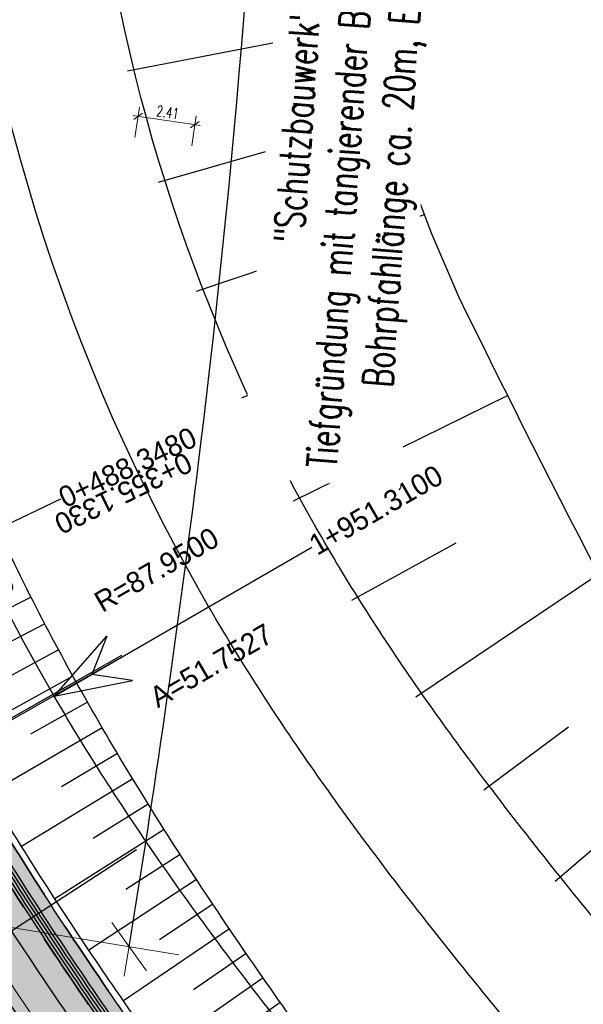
# Model space of a CAD drawing. Header units: metres. Extents: x 3458045 to 3462392, y 5482308 to 5484762.
# Tile 53 of 256: x 3459689 to 3459713, y 5483519 to 5483560. Entities that reach past the tile are written whole.
import ezdxf
from ezdxf.enums import TextEntityAlignment as Align

# ---------------------------------------------------------------- set-up
doc = ezdxf.new("R2010")
doc.units = ezdxf.units.M
doc.header["$PDMODE"] = 3
doc.header["$PDSIZE"] = 0.1
for name, pattern in [('AUSGEZOGEN', [2, 1, 1]), ('STRICHPUNKT2', [12.7, 6.35, -3.175, 0, -3.175]), ('VERDECKT2', [4.7625, 3.175, -1.5875])]:
    doc.linetypes.add(name, pattern=pattern)
doc.layers.get('0').update_dxf_attribs({"linetype": 'CONTINUOUS'})
doc.layers.get('DEFPOINTS').update_dxf_attribs({"linetype": 'CONTINUOUS'})
for name, color, linetype in [('SP_ACHSE_6522', 7, 'CONTINUOUS'), ('SP_ACHSE_6721', 7, 'CONTINUOUS'), ('SP_ACHSE_8559', 7, 'CONTINUOUS'), ('SP_ACHSE_8901', 7, 'CONTINUOUS'), ('SP_ACHSE_8911', 7, 'CONTINUOUS'), ('SP_AXIS', 7, 'CONTINUOUS'), ('SP_BAUGRUBE-VERBAU', 210, 'AUSGEZOGEN'), ('SP_Blockfugen', 2, 'STRICHPUNKT2'), ('SP_BW5xx-BrückenB44', 7, 'CONTINUOUS'), ('SP_SOLID_Trogsohle_L6', 254, 'CONTINUOUS'), ('SP_StadtbahnFluchtweg', 1, 'CONTINUOUS'), ('SP_TrogTunnel-Bautoleranz', 160, 'VERDECKT2'), ('SP_Trogwand_L6', 2, 'CONTINUOUS'), ('SP_Vb_Planung', 10, 'CONTINUOUS'), ('SP_VERM', 1, 'CONTINUOUS'), ('T__AXIS', 3, 'CONTINUOUS')]:
    doc.layers.add(name, color=color, linetype=linetype)
doc.layers.add('SP_BASF-Tunnel-3D', color=7, linetype='CONTINUOUS', plot=False)
doc.layers.add('SP_HILF', color=6, linetype='CONTINUOUS', plot=False)
doc.styles.add('K_ISOCP', font='k_isocp.shx')
doc.styles.add('SP_F', font='romans.shx', dxfattribs={"width": 0.7, "bigfont": 'sp_f.shx'})
doc.linetypes.add('EISENBAHN', pattern='A,0.15,[130,ltypeshp.shx,S=0.25,R=0,X=0,Y=0],0.15', length=0.3)
doc.dimstyles.new('SOFI18$0', dxfattribs={"dimtxt": 1.8, "dimasz": 0.18, "dimexe": 0.9, "dimexo": 0.625, "dimgap": 0.486, "dimtad": 1, "dimdec": 3, "dimrnd": 0.001, "dimzin": 1, "dimdsep": 46, "dimtxsty": 'SP_F', "dimblk1": 'SOF_BEMSTR1', "dimblk2": 'SOF_BEMSTR2', "dimsah": 1, "dimcen": 1.8, "dimse1": 1, "dimse2": 1, "dimclrd": 1, "dimclre": 1, "dimclrt": 7, "dimaunit": 2, "dimazin": 0, "dimtfac": 1, "dimtdec": 3, "dimtmove": 0, "dimatfit": 3, "dimfxl": 1, "dimtolj": 1, "dimtzin": 0, "dimlwd": 0, "dimlwe": 0, "dimarcsym": 0})

# ---------------------------------------------------------------- blocks, each defined once
blk = doc.blocks.new('kmr_re')
at = {"color": 1}
for p, q in [((0, 0), (-0.306221, -0.907473)), ((0, 0), (0.306221, -0.907473)), ((-0.306221, -0.907473), (0, -0.51875)), ((0.306221, -0.907473), (0, -0.51875))]:
    blk.add_line(p, q, dxfattribs=at)
at = {"color": 1, "linetype": 'Continuous'}
blk.add_line((0, 0), (0, -3.57143), dxfattribs=at)
at = {"color": 1, "linetype": 'Continuous', "style": 'K_ISOCP'}
blk.add_attdef('PARAUL', text='', height=1, rotation=270.0000584, dxfattribs=at).set_placement((-0.5, -1), align=Align.TOP_LEFT)
blk.add_attdef('PARAOL', text='', height=1, rotation=270.0000584, dxfattribs=at).set_placement((0.5, -1), align=Align.BOTTOM_LEFT)
blk.add_attdef('STATION', text='', height=1, rotation=270.0000584, dxfattribs=at).set_placement((0, -3.57143), align=Align.MIDDLE_LEFT)
blk = doc.blocks.new('kmr_li')
at = {"color": 1, "linetype": 'Continuous'}
blk.add_line((0, 0), (0, 3.571), dxfattribs=at)
at = {"color": 1}
for p, q in [((0, 0), (-0.306, 0.907)), ((-0.306, 0.907), (0, 0.519)), ((0, 0), (0.306, 0.907)), ((0.306, 0.907), (0, 0.519))]:
    blk.add_line(p, q, dxfattribs=at)
at = {"color": 1, "linetype": 'Continuous', "style": 'K_ISOCP'}
blk.add_attdef('STATION', text='', height=1, rotation=270.0001, dxfattribs=at).set_placement((0, 4.404), align=Align.MIDDLE_RIGHT)
blk.add_attdef('PARAUL', text='', height=1, rotation=270.0001, dxfattribs=at).set_placement((-0.5, 1), align=Align.TOP_RIGHT)
blk.add_attdef('PARAOL', text='', height=1, rotation=270.0001, dxfattribs=at).set_placement((0.5, 1), align=Align.BOTTOM_RIGHT)
blk = doc.blocks.new('*U405')
at = {"color": 0, "linetype": 'ByBlock'}
for p, q in [((4.442, -10.328), (1.966, -11.58)), ((5.013, -11.44), (0.104, -14.001)), ((5.598, -12.544), (3.166, -13.853)), ((6.197, -13.641), (1.373, -16.309)), ((6.808, -14.732), (4.416, -16.088)), ((7.43, -15.816), (2.687, -18.574)), ((8.065, -16.893), (5.713, -18.294)), ((8.71, -17.964), (4.044, -20.803)), ((9.364, -19.029), (7.05, -20.466)), ((10.029, -20.088), (5.437, -22.997)), ((10.702, -21.14), (8.425, -22.612)), ((11.384, -22.188), (6.863, -25.157)), ((12.074, -23.23), (9.83, -24.727)), ((12.772, -24.268), (8.316, -27.287)), ((13.477, -25.3), (11.264, -26.821)), ((14.188, -26.328), (9.791, -29.387)), ((14.905, -27.352), (12.721, -28.89))]:
    blk.add_line(p, q, dxfattribs=at)
blk = doc.blocks.new('SOF_BEMSTR1')
at = {"color": 0, "linetype": 'ByBlock', "lineweight": -2}
for p, q in [((0, 20), (0, -8.5)), ((3.535, 3.535), (-3.535, -3.535)), ((-5, 0), (5, 0))]:
    blk.add_line(p, q, dxfattribs=at)
blk = doc.blocks.new('SOF_BEMSTR2')
at = {"color": 0, "linetype": 'ByBlock', "lineweight": -2}
for p, q in [((0, -20), (0, 8.5)), ((3.535, 3.535), (-3.535, -3.535)), ((-5, 0), (5, 0))]:
    blk.add_line(p, q, dxfattribs=at)
blk = doc.blocks.new('*D430')
at = {"layer": 'DEFPOINTS', "color": 0, "linetype": 'AUSGEZOGEN', "transparency": 16777216}
for p in [(3459696.691, 5483555.925), (3459694.123, 5483555.051), (3459696.332, 5483553.522)]:
    blk.add_point(p, dxfattribs=at)
at = {"layer": 'SP_VERM', "color": 1, "linetype": 'AUSGEZOGEN', "lineweight": 0, "transparency": 16777216}
blk.add_line((3459694.351, 5483556.274), (3459696.646, 5483555.932), dxfattribs=at)
at = {"layer": 'SP_VERM', "color": 1, "linetype": 'AUSGEZOGEN', "lineweight": 0, "transparency": 16777216, "xscale": 0.0450000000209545, "yscale": 0.0450000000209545, "zscale": 0.0450000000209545}
for name, p, rotation in [('SOF_BEMSTR1', (3459694.307, 5483556.281), 171.51317481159), ('SOF_BEMSTR2', (3459696.691, 5483555.925), 351.51317481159)]:
    blk.add_blockref(name, p, dxfattribs=dict(at, rotation=rotation))
at = {"layer": 'SP_VERM', "color": 7, "linetype": 'AUSGEZOGEN', "transparency": 16777216, "insert": (3459695.55, 5483556.446), "char_height": 0.45, "attachment_point": 5, "rotation": 351.5132, "style": 'SP_F'}
blk.add_mtext('\\A1;\\A1;2.41{\\H.7x;\\S^ ;}', dxfattribs=at)

msp = doc.modelspace()

# ---------------------------------------------------------------- hatches: boundary and pattern name
at = {"layer": 'SP_SOLID_Trogsohle_L6'}
h = msp.add_hatch(color=253, dxfattribs=at)
h.dxf.hatch_style = 1
edge = h.paths.add_edge_path()
edge.add_arc((3460127.8927, 5483834.6133), 537.099, 217.164557, 217.694715, ccw=False)
edge.add_arc((3459955.4988, 5483703.9272), 320.7694, 216.281031, 217.164557, ccw=False)
edge.add_arc((3459880.7609, 5483649.0648), 228.0567, 215.044095, 216.281031, ccw=False)
edge.add_arc((3459838.5915, 5483619.4891), 176.5497, 213.453748, 215.044095, ccw=False)
edge.add_arc((3459811.2445, 5483601.4202), 143.7725, 211.509991, 213.453748, ccw=False)
edge.add_arc((3459791.8985, 5483589.5604), 121.0806, 209.645391, 211.509991, ccw=False)
edge.add_line((3459686.667, 5483529.6702), (3459677.3737, 5483524.3822))
edge.add_arc((3459790.1917, 5483588.7788), 129.9031, 209.717763, 211.552114)
edge.add_arc((3459809.7879, 5483600.8119), 152.899, 211.552114, 213.48297)
edge.add_arc((3459837.4921, 5483619.137), 186.1154, 213.48297, 215.062767)
edge.add_arc((3459880.2167, 5483649.123), 238.3127, 215.062767, 216.291498)
edge.add_arc((3459955.9461, 5483704.7344), 332.2677, 216.291498, 217.169163)
edge.add_arc((3460130.6394, 5483837.1857), 551.4962, 217.169163, 217.695762)
edge.add_arc((3460997.9826, 5484507.4422), 1647.6385, 217.6957619, 217.8712949)
edge.add_line((3459697.3503, 5483495.9738), (3459712.0627, 5483477.0354))
edge.add_line((3459712.0627, 5483477.0354), (3459718.3037, 5483469.2429))
edge.add_line((3459718.3037, 5483469.2429), (3459719.0948, 5483469.8574))
edge.add_line((3459719.0948, 5483469.8574), (3459725.4524, 5483474.7964))
edge.add_line((3459725.4524, 5483474.7964), (3459726.2429, 5483475.4105))
edge.add_line((3459726.2429, 5483475.4105), (3459720.4822, 5483483.557))
edge.add_line((3459720.4822, 5483483.557), (3459705.9566, 5483502.2551))
edge.add_arc((3460984.2707, 5484496.3712), 1619.3684, 217.6947149, 217.871406, ccw=False)

# ---------------------------------------------------------------- linework, layer by layer
at = {"layer": 'SP_ACHSE_6522'}
msp.add_lwpolyline([(3459721.3314, 5483391.8093, 0.2982767), (3459726.7049, 5483483.6852, 0.0116649), (3459724.5175, 5483487.2914, 0.0099688), (3459722.1543, 5483490.8322, 0.0081562), (3459719.6642, 5483494.2851, 0.0063437), (3459717.0751, 5483497.6645, 0.0045312), (3459714.413, 5483500.9868, 0.0027187), (3459711.7031, 5483504.2701, 0.0009062), (3459708.9693, 5483507.5337, -0.0008856), (3459706.172, 5483510.8731, -0.002657), (3459703.3984, 5483514.2322, -0.0044283), (3459700.6727, 5483517.6303, -0.0061996), (3459698.0199, 5483521.0854, -0.007971), (3459695.4661, 5483524.6143, -0.0097424), (3459693.039, 5483528.2314, -0.0113988), (3459690.7881, 5483531.9132, -0.2377022), (3459686.1518, 5483610.9287, -0.0061985)], format="xyb", dxfattribs=at)
at = {"layer": 'SP_ACHSE_6721'}
msp.add_lwpolyline([(3459853.5264, 5483320.0167, -0.1948963), (3459834.0333, 5483331.317), (3459703.015, 5483499.9698, -0.000771), (3459699.9492, 5483503.9245, -0.0023131), (3459696.908, 5483507.8981, -0.0038551), (3459693.916, 5483511.9088, -0.0053972), (3459690.9988, 5483515.9742, -0.0069393), (3459688.1827, 5483520.1102, -0.0084814), (3459685.4956, 5483524.3311, -0.0100236), (3459682.9666, 5483528.6484, -0.0115658), (3459680.6263, 5483533.0707, -0.0049744), (3459679.7641, 5483534.8411, -0.2153203), (3459678.2508, 5483614.3812, -0.0091566)], format="xyb", dxfattribs=at)
at = {"layer": 'SP_ACHSE_8559'}
msp.add_lwpolyline([(3459744.6327, 5483477.2356, -0.0089176), (3459742.5434, 5483479.4279, -0.0063696), (3459740.5221, 5483481.6831, -0.0038217), (3459738.5471, 5483483.979, -0.0012739), (3459736.5956, 5483486.295), (3459714.2922, 5483512.8556, -0.0009258), (3459711.6162, 5483516.0503, -0.0027774), (3459708.964, 5483519.2648, -0.004629), (3459706.3598, 5483522.5181, -0.0064806), (3459703.8285, 5483525.8284, -0.0083323), (3459701.3964, 5483529.2122, -0.010184), (3459699.0913, 5483532.6837, -0.0119597), (3459696.9548, 5483536.2327, -0.2344318), (3459692.8953, 5483607.6275, -0.0063737)], format="xyb", dxfattribs=at)
at = {"layer": 'SP_ACHSE_8901'}
msp.add_lwpolyline([(3459663.5917, 5483703.287, -0.0763528), (3459773.4733, 5483559.3038, -0.0026415), (3459775.3741, 5483555.7812, -0.0045692), (3459777.2239, 5483552.2315, -0.0064969), (3459778.9947, 5483548.6418, -0.0084247), (3459780.6575, 5483545.0009, -0.0103526), (3459782.1824, 5483541.3003, -0.0122805), (3459783.5383, 5483537.5346, -0.0141346), (3459784.6877, 5483533.7213, -0.0820775), (3459786.8382, 5483512.3056, -0.0039193), (3459786.7627, 5483511.2537, -0.0130302), (3459786.3551, 5483507.4265, -0.0110254), (3459785.7638, 5483503.6231, -0.0090206), (3459785.0205, 5483499.8464, -0.007016), (3459784.1565, 5483496.0954, -0.0050114), (3459783.2025, 5483492.3662, -0.0030068), (3459782.1889, 5483488.6527, -0.0010023), (3459781.1454, 5483484.9475), (3459771.4367, 5483450.6471, 0.0014127)], format="xyb", dxfattribs=at)
at = {"layer": 'SP_ACHSE_8911'}
msp.add_lwpolyline([(3459779.9669, 5483401.3496, -0.1898543), (3459772.019, 5483438.2528, -0.0048267), (3459772.1981, 5483439.2782, -0.0102194), (3459772.7329, 5483441.8661, -0.0072994), (3459773.3582, 5483444.4337, -0.0043796), (3459774.0432, 5483446.9861, -0.0014599), (3459774.758, 5483449.5304), (3459784.8281, 5483485.1076, 0.0010135), (3459785.8599, 5483488.7717, 0.0030406), (3459786.8619, 5483492.4439, 0.0050678), (3459787.8042, 5483496.1319, 0.0070949), (3459788.6565, 5483499.8416, 0.0091222), (3459789.3881, 5483503.5769, 0.0111495), (3459789.9676, 5483507.3387, 0.0096243), (3459790.2818, 5483510.1571, 0.0966281), (3459787.5873, 5483536.6729, 0.005752), (3459787.0914, 5483538.2453, 0.0123927), (3459785.7657, 5483541.9647, 0.0104385), (3459784.2716, 5483545.6199, 0.0084844), (3459782.6402, 5483549.216, 0.0065303), (3459780.9016, 5483552.7616, 0.0045764), (3459779.0846, 5483556.2677, 0.0026224), (3459777.2173, 5483559.7474, 0.0769413), (3459666.0197, 5483705.8087)], format="xyb", dxfattribs=at)
at = {"layer": 'SP_AXIS'}
for points in [[(3459779.9669, 5483401.3496, -0.1898543), (3459772.019, 5483438.2528, -0.0048267), (3459772.1981, 5483439.2782, -0.0102194), (3459772.7329, 5483441.8661, -0.0072994), (3459773.3582, 5483444.4337, -0.0043796), (3459774.0432, 5483446.9861, -0.0014599), (3459774.758, 5483449.5304), (3459784.8281, 5483485.1076, 0.0010135), (3459785.8599, 5483488.7717, 0.0030406), (3459786.8619, 5483492.4439, 0.0050678), (3459787.8042, 5483496.1319, 0.0070949), (3459788.6565, 5483499.8416, 0.0091222), (3459789.3881, 5483503.5769, 0.0111495), (3459789.9676, 5483507.3387, 0.0096243), (3459790.2818, 5483510.1571, 0.0966281), (3459787.5873, 5483536.6729, 0.005752), (3459787.0914, 5483538.2453, 0.0123927), (3459785.7657, 5483541.9647, 0.0104385), (3459784.2716, 5483545.6199, 0.0084844), (3459782.6402, 5483549.216, 0.0065303), (3459780.9016, 5483552.7616, 0.0045764), (3459779.0846, 5483556.2677, 0.0026224), (3459777.2173, 5483559.7474, 0.0769413), (3459666.0197, 5483705.8087)], [(3459663.5917, 5483703.287, -0.0763528), (3459773.4733, 5483559.3038, -0.0026415), (3459775.3741, 5483555.7812, -0.0045692), (3459777.2239, 5483552.2315, -0.0064969), (3459778.9947, 5483548.6418, -0.0084247), (3459780.6575, 5483545.0009, -0.0103526), (3459782.1824, 5483541.3003, -0.0122805), (3459783.5383, 5483537.5346, -0.0141346), (3459784.6877, 5483533.7213, -0.0820775), (3459786.8382, 5483512.3056, -0.0039193), (3459786.7627, 5483511.2537, -0.0130302), (3459786.3551, 5483507.4265, -0.0110254), (3459785.7638, 5483503.6231, -0.0090206), (3459785.0205, 5483499.8464, -0.007016), (3459784.1565, 5483496.0954, -0.0050114), (3459783.2025, 5483492.3662, -0.0030068), (3459782.1889, 5483488.6527, -0.0010023), (3459781.1454, 5483484.9475), (3459771.4367, 5483450.6471, 0.0014127)], [(3459853.5264, 5483320.0167, -0.1948963), (3459834.0333, 5483331.317), (3459703.015, 5483499.9698, -0.000771), (3459699.9492, 5483503.9245, -0.0023131), (3459696.908, 5483507.8981, -0.0038551), (3459693.916, 5483511.9088, -0.0053972), (3459690.9988, 5483515.9742, -0.0069393), (3459688.1827, 5483520.1102, -0.0084814), (3459685.4956, 5483524.3311, -0.0100236), (3459682.9666, 5483528.6484, -0.0115658), (3459680.6263, 5483533.0707, -0.0049744), (3459679.7641, 5483534.8411, -0.2153203), (3459678.2508, 5483614.3812, -0.0091566)], [(3459721.3314, 5483391.8093, 0.2982767), (3459726.7049, 5483483.6852, 0.0116649), (3459724.5175, 5483487.2914, 0.0099688), (3459722.1543, 5483490.8322, 0.0081562), (3459719.6642, 5483494.2851, 0.0063437), (3459717.0751, 5483497.6645, 0.0045312), (3459714.413, 5483500.9868, 0.0027187), (3459711.7031, 5483504.2701, 0.0009062), (3459708.9693, 5483507.5337, -0.0008856), (3459706.172, 5483510.8731, -0.002657), (3459703.3984, 5483514.2322, -0.0044283), (3459700.6727, 5483517.6303, -0.0061996), (3459698.0199, 5483521.0854, -0.007971), (3459695.4661, 5483524.6143, -0.0097424), (3459693.039, 5483528.2314, -0.0113988), (3459690.7881, 5483531.9132, -0.2377022), (3459686.1518, 5483610.9287, -0.0061985)]]:
    msp.add_lwpolyline(points, format="xyb", dxfattribs=at)
at = {"layer": 'SP_BASF-Tunnel-3D', "color": 0}
msp.add_line((3459672.1487, 5483521.3413, 96.1452), (3459693.9369, 5483533.7392, 96.1452), dxfattribs=at)
at = {"layer": 'SP_BAUGRUBE-VERBAU'}
for points in [[(3459730.4, 5483478.3235), (3459724.6319, 5483486.6661), (3459710.256, 5483505.5864, -0.000771), (3459707.2465, 5483509.5558, -0.0023131), (3459704.2968, 5483513.4965, -0.0038551), (3459701.4279, 5483517.4294, -0.0053972), (3459698.6636, 5483521.3702, -0.0069393), (3459696.0273, 5483525.3328, -0.0084814), (3459693.5432, 5483529.3287, -0.0100236), (3459691.2357, 5483533.3665, -0.0115658), (3459689.1295, 5483537.4518, -0.0049744), (3459688.3629, 5483539.0696, -0.0653206), (3459681.5647, 5483560.8909, -0.1901616)], [(3459726.4814, 5483475.5516), (3459720.6863, 5483483.7441), (3459706.1745, 5483502.4243, -0.000771), (3459703.1151, 5483506.3709, -0.0023131), (3459700.0963, 5483510.3151, -0.0038551), (3459697.1412, 5483514.2764, -0.0053972), (3459694.2744, 5483518.2715, -0.0069393), (3459691.5208, 5483522.3158, -0.0084814), (3459688.9066, 5483526.4222, -0.0100236), (3459686.4587, 5483530.6011, -0.0115658), (3459684.2049, 5483534.8598, -0.0049744), (3459683.3784, 5483536.5571, -0.0242144), (3459679.9291, 5483544.8358, -0.1901616)]]:
    msp.add_lwpolyline(points, format="xyb", dxfattribs=at)
at = {"layer": 'SP_Blockfugen'}
for p, q in [((3459676.9867, 5483524.1735), (3459693.9512, 5483533.8266)), ((3459694.2468, 5483525.4525), (3459677.8923, 5483514.8333))]:
    msp.add_line(p, q, dxfattribs=at)
at = {"layer": 'SP_BW5xx-BrückenB44', "color": 96}
for p, q in [((3459693.8556, 5483558.1962), (3459703.7988, 5483560.1104)), ((3459695.1624, 5483553.5074), (3459700.1522, 5483554.9389)), ((3459696.7608, 5483548.9369), (3459706.3288, 5483552.1498)), ((3459698.661, 5483544.4553), (3459703.3922, 5483546.5294)), ((3459700.8349, 5483540.1289), (3459709.8189, 5483544.5549)), ((3459703.2803, 5483535.9488), (3459707.6606, 5483538.3552)), ((3459705.97, 5483531.8925), (3459713.6448, 5483537.0484)), ((3459708.8245, 5483527.9762), (3459712.379, 5483530.6247)), ((3459711.8213, 5483524.1369), (3459717.7718, 5483529.2696))]:
    msp.add_line(p, q, dxfattribs=at)
for points in [[(3459734.0554, 5483497.5386, 0.4160253), (3459734.6659, 5483500.3093, -0.0263721), (3459707.7743, 5483548.6926), (3459707.7743, 5483548.6926), (3459706.6212, 5483551.376), (3459705.5889, 5483554.1081), (3459704.6794, 5483556.8835), (3459703.8946, 5483559.6967), (3459703.2359, 5483562.5421), (3459702.7048, 5483565.4141), (3459702.3022, 5483568.3068), (3459702.029, 5483571.2146), (3459701.8857, 5483574.1318), (3459701.8726, 5483577.0524), (3459701.9897, 5483579.9707), (3459702.2368, 5483582.8808), (3459702.6134, 5483585.7771), (3459703.1187, 5483588.6537), (3459703.7518, 5483591.5049), (3459704.5113, 5483594.325), (3459704.5113, 5483594.325, 0.3292866), (3459697.7803, 5483606.2291, 0.3292866)], [(3459740.6204, 5483490.1531), (3459718.5526, 5483516.4332, -0.0009258), (3459715.8876, 5483519.6147, -0.0027774), (3459713.2748, 5483522.7815, -0.004629), (3459710.7349, 5483525.9544, -0.0064806), (3459708.2912, 5483529.1501, -0.0083323), (3459705.9673, 5483532.3834, -0.010184), (3459703.7875, 5483535.6661, -0.0119597), (3459701.7883, 5483538.9871, -0.2012525), (3459694.8456, 5483596.5049, -0.2012525)]]:
    msp.add_lwpolyline(points, format="xyb", dxfattribs=at)
at = {"layer": 'SP_HILF'}
msp.add_lwpolyline([(3459702.897, 5483506.2019, -0.0023133), (3459699.8764, 5483510.1484, -0.0038551), (3459696.9188, 5483514.1131, -0.0053972), (3459694.0485, 5483518.1131, -0.0069393), (3459691.2906, 5483522.1637, -0.0084814), (3459688.6714, 5483526.2779, -0.008136), (3459686.667, 5483529.6702), (3459677.3737, 5483524.3822, 0.008004), (3459679.4928, 5483520.8039, 0.0084251), (3459682.2626, 5483516.4592, 0.0068933), (3459685.1523, 5483512.2187, 0.0053614), (3459688.1329, 5483508.0673, 0.0038296), (3459691.1768, 5483503.9881, 0.0022977), (3459694.2577, 5483499.9632, 0.0007659), (3459697.3503, 5483495.9738), (3459712.0627, 5483477.0354), (3459718.3037, 5483469.2429), (3459719.0948, 5483469.8574), (3459725.4524, 5483474.7964), (3459726.2429, 5483475.4105), (3459720.4822, 5483483.557), (3459705.9566, 5483502.2551, -0.000771)], format="xyb", close=True, dxfattribs=at)
at = {"layer": 'SP_StadtbahnFluchtweg'}
msp.add_lwpolyline([(3459719.1754, 5483482.02), (3459704.3969, 5483501.0434, -0.000771), (3459701.334, 5483504.9946, -0.0023131), (3459698.3026, 5483508.9553, -0.0038551), (3459695.3267, 5483512.9444, -0.0053972), (3459692.4315, 5483516.979, -0.0069393), (3459689.6428, 5483521.0749, -0.0084814), (3459686.9876, 5483525.2457, -0.0100236), (3459684.494, 5483529.5025, -0.0115658), (3459682.1916, 5483533.8533, -0.0049744), (3459681.345, 5483535.5917, -0.1668108), (3459674.4221, 5483596.8085, -0.1668108)], format="xyb", dxfattribs=at)
at = {"layer": 'SP_TrogTunnel-Bautoleranz'}
msp.add_lwpolyline([(3459719.659, 5483482.946), (3459705.1472, 5483501.6262, -0.000771), (3459702.0857, 5483505.5755, -0.0023131), (3459699.0596, 5483509.5292, -0.0038551), (3459696.0925, 5483513.5065, -0.0053972), (3459693.2093, 5483517.5245, -0.0069393), (3459690.4354, 5483521.5986, -0.0084814), (3459687.7975, 5483525.7422, -0.0100236), (3459685.3232, 5483529.9661, -0.0115658), (3459683.0413, 5483534.2781, -0.0049744), (3459682.2031, 5483535.9991, -0.1901616), (3459677.5616, 5483604.8113, -0.0091566)], format="xyb", dxfattribs=at)
at = {"layer": 'SP_Trogwand_L6'}
for points in [[(3459719.6787, 5483482.9613), (3459705.1669, 5483501.6416, -0.000771), (3459702.1055, 5483505.5908, -0.0023131), (3459699.0795, 5483509.5443, -0.0038551), (3459696.1127, 5483513.5213, -0.0053972), (3459693.2297, 5483517.5389, -0.0069393), (3459690.4563, 5483521.6124, -0.0084814), (3459687.8188, 5483525.7553, -0.0100236), (3459685.345, 5483529.9783, -0.0115658), (3459683.0637, 5483534.2893, -0.0049744), (3459682.2257, 5483536.0099, -0.1901616), (3459677.5854, 5483604.8037, -0.0091566)], [(3459720.0736, 5483483.2681), (3459705.5618, 5483501.9483, -0.000771), (3459702.5011, 5483505.8965, -0.0023131), (3459699.478, 5483509.8463, -0.0038551), (3459696.5157, 5483513.8172, -0.0053972), (3459693.6391, 5483517.826, -0.0069393), (3459690.8735, 5483521.8881, -0.0084814), (3459688.2451, 5483526.0166, -0.0100236), (3459685.7814, 5483530.2224, -0.0115658), (3459683.5109, 5483534.5128, -0.0049744), (3459682.6774, 5483536.2243, -0.1901616), (3459678.0618, 5483604.6519, -0.0091566)]]:
    msp.add_lwpolyline(points, format="xyb", dxfattribs=at)
at = {"layer": 'SP_Trogwand_L6', "color": 251, "linetype": 'Continuous'}
for points in [[(3459719.7774, 5483483.038), (3459705.2656, 5483501.7183, -0.000771), (3459702.2044, 5483505.6672, -0.0023131), (3459699.1792, 5483509.6198, -0.0038551), (3459696.2134, 5483513.5953, -0.0053972), (3459693.3321, 5483517.6107, -0.0069393), (3459690.5606, 5483521.6813, -0.0084814), (3459687.9254, 5483525.8206, -0.0100236), (3459685.4541, 5483530.0393, -0.0115658), (3459683.1755, 5483534.3452, -0.0049744), (3459682.3386, 5483536.0635, -0.1901616), (3459677.7045, 5483604.7658, -0.0091566)], [(3459719.8761, 5483483.1147), (3459705.3643, 5483501.7949, -0.000771), (3459702.3033, 5483505.7436, -0.0023131), (3459699.2788, 5483509.6953, -0.0038551), (3459696.3142, 5483513.6693, -0.0053972), (3459693.4344, 5483517.6824, -0.0069393), (3459690.6649, 5483521.7502, -0.0084814), (3459688.032, 5483525.886, -0.0100236), (3459685.5632, 5483530.1003, -0.0115658), (3459683.2873, 5483534.4011, -0.0049744), (3459682.4516, 5483536.1171, -0.1901616), (3459677.8236, 5483604.7278, -0.0091566)], [(3459719.9748, 5483483.1914), (3459705.463, 5483501.8716, -0.000771), (3459702.4022, 5483505.82, -0.0023131), (3459699.3784, 5483509.7708, -0.0038551), (3459696.415, 5483513.7432, -0.0053972), (3459693.5368, 5483517.7542, -0.0069393), (3459690.7692, 5483521.8191, -0.0084814), (3459688.1385, 5483525.9513, -0.0100236), (3459685.6723, 5483530.1614, -0.0115658), (3459683.3991, 5483534.4569, -0.0049744), (3459682.5645, 5483536.1707, -0.1901616), (3459677.9427, 5483604.6899, -0.0091566)]]:
    msp.add_lwpolyline(points, format="xyb", dxfattribs=at)
at = {"layer": 'SP_Trogwand_L6', "color": 1, "linetype": 'VERDECKT2'}
msp.add_lwpolyline([(3459720.4684, 5483483.5748), (3459705.9566, 5483502.2551, -0.000771), (3459702.8968, 5483506.2022, -0.0023131), (3459699.8764, 5483510.1484, -0.0038551), (3459696.9188, 5483514.1131, -0.0053972), (3459694.0485, 5483518.1131, -0.0069393), (3459691.2906, 5483522.1637, -0.0084814), (3459688.6714, 5483526.2779, -0.008136), (3459686.667, 5483529.6702, -0.0115658)], format="xyb", dxfattribs=at)
at = {"layer": 'SP_Vb_Planung', "linetype": 'AUSGEZOGEN', "lineweight": 13, "ltscale": 13}
for points in [[(3459780.3831, 5483401.6267, -0.1898543), (3459772.5124, 5483438.1716, -0.0048267), (3459772.6898, 5483439.1874, -0.0102194), (3459773.2204, 5483441.7549, -0.0072994), (3459773.8422, 5483444.3083, -0.0043796), (3459774.525, 5483446.8523, -0.0014599), (3459775.239, 5483449.3937), (3459785.3092, 5483484.9715, 0.0010135), (3459786.3415, 5483488.6371, 0.0030406), (3459787.3451, 5483492.3152, 0.0050678), (3459788.2899, 5483496.013, 0.0070949), (3459789.1454, 5483499.7366, 0.0091222), (3459789.8804, 5483503.4898, 0.0111495), (3459790.4634, 5483507.2736, 0.0096243), (3459790.7797, 5483510.1112, 0.0966281), (3459788.0659, 5483536.8178, 0.005752), (3459787.5665, 5483538.4011, 0.0123927), (3459786.2324, 5483542.1442, 0.0104385), (3459784.7304, 5483545.8187, 0.0084844), (3459783.092, 5483549.4303, 0.0065303), (3459781.3476, 5483552.9876, 0.0045764), (3459779.5264, 5483556.5018, 0.0026224), (3459777.6566, 5483559.9861, 0.0769413), (3459666.3666, 5483706.1689)], [(3459779.5507, 5483401.0725, -0.1898543), (3459771.5256, 5483438.334, -0.0048267), (3459771.7064, 5483439.369, -0.0102194), (3459772.2455, 5483441.9773, -0.0072994), (3459772.8741, 5483444.5591, -0.0043796), (3459773.5614, 5483447.1199, -0.0014599), (3459774.277, 5483449.667), (3459784.347, 5483485.2438, 0.0010135), (3459785.3783, 5483488.9062, 0.0030406), (3459786.3787, 5483492.5726, 0.0050678), (3459787.3185, 5483496.2507, 0.0070949), (3459788.1677, 5483499.9466, 0.0091222), (3459788.8957, 5483503.664, 0.0111495), (3459789.4719, 5483507.4038, 0.0096243), (3459789.7839, 5483510.2029, 0.0966281), (3459787.1088, 5483536.5281, 0.005752), (3459786.6163, 5483538.0894, 0.0123927), (3459785.299, 5483541.7852, 0.0104385), (3459783.8128, 5483545.4211, 0.0084844), (3459782.1884, 5483549.0017, 0.0065303), (3459780.4555, 5483552.5356, 0.0045764), (3459778.6428, 5483556.0336, 0.0026224), (3459776.7779, 5483559.5086, 0.0769413), (3459665.6729, 5483705.4486)], [(3459663.9385, 5483703.6472, -0.0763528), (3459773.9123, 5483559.5433, -0.0026415), (3459775.8154, 5483556.0163, -0.0045692), (3459777.6694, 5483552.4585, -0.0064969), (3459779.4459, 5483548.8571, -0.0084247), (3459781.1157, 5483545.201, -0.0103526), (3459782.6485, 5483541.4812, -0.0122805), (3459784.0127, 5483537.6924, -0.0141346), (3459785.1703, 5483533.852, -0.0820775), (3459787.3372, 5483512.2737, -0.0039193), (3459787.2612, 5483511.214, -0.0130302), (3459786.8507, 5483507.3606, -0.0110254), (3459786.256, 5483503.5354, -0.0090206), (3459785.5093, 5483499.741, -0.007016), (3459784.6421, 5483495.9763, -0.0050114), (3459783.6857, 5483492.2374, -0.0030068), (3459782.6704, 5483488.5182, -0.0010023), (3459781.6264, 5483484.811), (3459771.9178, 5483450.5109, 0.0014127)], [(3459663.2449, 5483702.9268, -0.0763528), (3459773.0344, 5483559.0643, -0.0026415), (3459774.9329, 5483555.546, -0.0045692), (3459776.7784, 5483552.0045, -0.0064969), (3459778.5434, 5483548.4264, -0.0084247), (3459780.1992, 5483544.8009, -0.0103526), (3459781.7163, 5483541.1194, -0.0122805), (3459783.0638, 5483537.3768, -0.0141346), (3459784.2051, 5483533.5906, -0.0820775), (3459786.3392, 5483512.3374, -0.0039193), (3459786.2643, 5483511.2934, -0.0130302), (3459785.8594, 5483507.4924, -0.0110254), (3459785.2715, 5483503.7108, -0.0090206), (3459784.5318, 5483499.9518, -0.007016), (3459783.6709, 5483496.2145, -0.0050114), (3459782.7194, 5483492.495, -0.0030068), (3459781.7073, 5483488.7873, -0.0010023), (3459780.6644, 5483485.084), (3459770.9556, 5483450.7832, 0.0014127)], [(3459853.4564, 5483319.5216, -0.1948963), (3459833.6384, 5483331.0102), (3459702.6201, 5483499.6631, -0.000771), (3459699.5536, 5483503.6188, -0.0023131), (3459696.5095, 5483507.596, -0.0038551), (3459693.5129, 5483511.6129, -0.0053972), (3459690.5894, 5483515.6871, -0.0069393), (3459687.7656, 5483519.8346, -0.0084814), (3459685.0694, 5483524.0698, -0.0100236), (3459682.5302, 5483528.4044, -0.0115658), (3459680.1791, 5483532.8471, -0.0049744), (3459679.3124, 5483534.6267, -0.2153203), (3459677.7913, 5483614.5783, -0.0091566)], [(3459853.5964, 5483320.5118, -0.1948963), (3459834.4281, 5483331.6237), (3459703.4098, 5483500.2766, -0.000771), (3459700.3449, 5483504.2303, -0.0023131), (3459697.3064, 5483508.2001, -0.0038551), (3459694.3191, 5483512.2047, -0.0053972), (3459691.4081, 5483516.2613, -0.0069393), (3459688.5999, 5483520.3859, -0.0084814), (3459685.9219, 5483524.5924, -0.0100236), (3459683.403, 5483528.8924, -0.0115658), (3459681.0735, 5483533.2943, -0.0049744), (3459680.2158, 5483535.0556, -0.2153203), (3459678.7103, 5483614.1841, -0.0091566)]]:
    msp.add_lwpolyline(points, format="xyb", dxfattribs=at)
at = {"layer": 'SP_Vb_Planung', "linetype": 'EISENBAHN', "lineweight": 13, "ltscale": 13}
for points in [[(3459779.9669, 5483401.3496, -0.1898543), (3459772.019, 5483438.2528, -0.0048267), (3459772.1981, 5483439.2782, -0.0102194), (3459772.7329, 5483441.8661, -0.0072994), (3459773.3582, 5483444.4337, -0.0043796), (3459774.0432, 5483446.9861, -0.0014599), (3459774.758, 5483449.5304), (3459784.8281, 5483485.1076, 0.0010135), (3459785.8599, 5483488.7717, 0.0030406), (3459786.8619, 5483492.4439, 0.0050678), (3459787.8042, 5483496.1319, 0.0070949), (3459788.6565, 5483499.8416, 0.0091222), (3459789.3881, 5483503.5769, 0.0111495), (3459789.9676, 5483507.3387, 0.0096243), (3459790.2818, 5483510.1571, 0.0966281), (3459787.5873, 5483536.6729, 0.005752), (3459787.0914, 5483538.2453, 0.0123927), (3459785.7657, 5483541.9647, 0.0104385), (3459784.2716, 5483545.6199, 0.0084844), (3459782.6402, 5483549.216, 0.0065303), (3459780.9016, 5483552.7616, 0.0045764), (3459779.0846, 5483556.2677, 0.0026224), (3459777.2173, 5483559.7474, 0.0769413), (3459666.0197, 5483705.8087)], [(3459663.5917, 5483703.287, -0.0763528), (3459773.4733, 5483559.3038, -0.0026415), (3459775.3741, 5483555.7812, -0.0045692), (3459777.2239, 5483552.2315, -0.0064969), (3459778.9947, 5483548.6418, -0.0084247), (3459780.6575, 5483545.0009, -0.0103526), (3459782.1824, 5483541.3003, -0.0122805), (3459783.5383, 5483537.5346, -0.0141346), (3459784.6877, 5483533.7213, -0.0820775), (3459786.8382, 5483512.3056, -0.0039193), (3459786.7627, 5483511.2537, -0.0130302), (3459786.3551, 5483507.4265, -0.0110254), (3459785.7638, 5483503.6231, -0.0090206), (3459785.0205, 5483499.8464, -0.007016), (3459784.1565, 5483496.0954, -0.0050114), (3459783.2025, 5483492.3662, -0.0030068), (3459782.1889, 5483488.6527, -0.0010023), (3459781.1454, 5483484.9475), (3459771.4367, 5483450.6471, 0.0014127)], [(3459853.5264, 5483320.0167, -0.1948963), (3459834.0333, 5483331.317), (3459703.015, 5483499.9698, -0.000771), (3459699.9492, 5483503.9245, -0.0023131), (3459696.908, 5483507.8981, -0.0038551), (3459693.916, 5483511.9088, -0.0053972), (3459690.9988, 5483515.9742, -0.0069393), (3459688.1827, 5483520.1102, -0.0084814), (3459685.4956, 5483524.3311, -0.0100236), (3459682.9666, 5483528.6484, -0.0115658), (3459680.6263, 5483533.0707, -0.0049744), (3459679.7641, 5483534.8411, -0.2153203), (3459678.2508, 5483614.3812, -0.0091566)]]:
    msp.add_lwpolyline(points, format="xyb", dxfattribs=at)
at = {"layer": 'SP_VERM', "color": 3, "linetype": 'AUSGEZOGEN', "lineweight": 0}
msp.add_lwpolyline([(3459759.3354, 5483402.5326, -0.1439193), (3459754.6319, 5483441.2437, -0.0047478), (3459754.8686, 5483442.5859, -0.01005), (3459755.548, 5483445.8548, -0.0071784), (3459756.2936, 5483448.9086, -0.004307), (3459757.0619, 5483451.7683, -0.0014357), (3459757.8135, 5483454.4433), (3459767.8972, 5483490.0684, 0.0010265), (3459768.9011, 5483493.6337, 0.0030796), (3459769.8385, 5483497.0708, 0.0051327), (3459770.687, 5483500.3962, 0.0071859), (3459771.4242, 5483503.6143, 0.0092391), (3459772.0303, 5483506.7267, 0.0112924), (3459772.4885, 5483509.7322, 0.0097473), (3459772.7249, 5483511.8947, 0.0955136), (3459770.7326, 5483531.4589, 0.0058171), (3459770.3576, 5483532.6555, 0.0125278), (3459769.3251, 5483535.5659, 0.0105457), (3459768.1088, 5483538.5504, 0.0085637), (3459766.7273, 5483541.601, 0.0065817), (3459765.1986, 5483544.7216, 0.0045998), (3459763.5426, 5483547.9192, 0.0026179), (3459761.781, 5483551.2035, 0.0564644), (3459686.7013, 5483658.6994)], format="xyb", dxfattribs=at)
at = {"layer": 'SP_VERM', "color": 3, "linetype": 'AUSGEZOGEN'}
msp.add_lwpolyline([(3459693.9266, 5483521.3838, 0.0096658), (3459696.7701, 5483541.0938, 0.0436503), (3459699.6216, 5483619.0783, 2.7780124)], format="xyb", dxfattribs=at)
at = {"layer": 'T__AXIS'}
for points in [[(3459778.5101, 5483400.3795, -0.1903342), (3459770.3083, 5483438.634, -0.0047478), (3459770.4922, 5483439.6766, -0.01005), (3459771.0392, 5483442.3074, -0.0071784), (3459771.6766, 5483444.918, -0.004307), (3459772.3738, 5483447.5133, -0.0014357), (3459773.1007, 5483450.1004), (3459783.1886, 5483485.7402, 0.0010265), (3459784.2072, 5483489.3579, 0.0030796), (3459785.1961, 5483492.9837, 0.0051327), (3459786.1253, 5483496.6253, 0.0071859), (3459786.9645, 5483500.2887, 0.0092391), (3459787.6829, 5483503.9775, 0.0112924), (3459788.2492, 5483507.6926, 0.0097473), (3459788.5535, 5483510.4758, 0.0955136), (3459785.9526, 5483536.0318, 0.0058171), (3459785.4666, 5483537.583, 0.0125278), (3459784.1652, 5483541.2521, 0.0105457), (3459782.6959, 5483544.8573, 0.0085637), (3459781.0898, 5483548.4038, 0.0065817), (3459779.3771, 5483551.9001, 0.0045998), (3459777.5866, 5483555.3573, 0.0026179), (3459775.7464, 5483558.7883, 0.0770008), (3459664.8059, 5483704.5483)], [(3459852.8088, 5483318.3544, -0.1909974), (3459832.6507, 5483330.2433), (3459701.7482, 5483498.7468, -0.0007641), (3459698.6548, 5483502.7371, -0.0022924), (3459695.5859, 5483506.7462, -0.0038207), (3459692.5662, 5483510.7926, -0.005349), (3459689.6213, 5483514.8936, -0.0068774), (3459686.7776, 5483519.0653, -0.0084057), (3459684.0627, 5483523.3219, -0.0099341), (3459681.5058, 5483527.6751, -0.0114626), (3459679.1375, 5483532.1336, -0.004929), (3459678.2644, 5483533.918, -0.2160712), (3459676.6775, 5483615.1548, -0.0091087)]]:
    msp.add_lwpolyline(points, format="xyb", dxfattribs=at)

# ---------------------------------------------------------------- block references
at = {"layer": 'SP_AXIS', "color": 0}
ref = msp.add_blockref('kmr_re', (3459679.7641, 5483534.8411), dxfattribs=dict(at, xscale=3.500000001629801, yscale=3.500000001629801, zscale=3.500000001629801, rotation=115.3927663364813))
ref.add_attrib('STATION', '0+488.3480', dxfattribs={"layer": '0', "color": 1, "linetype": 'Continuous', "height": 0.875, "rotation": 25.39282, "style": 'K_ISOCP'}).set_placement((3459691.0565, 5483540.2014), align=Align.MIDDLE_LEFT)
ref.add_attrib('PARAOL', 'R=96.6500', dxfattribs={"layer": '0', "color": 1, "linetype": 'Continuous', "height": 0.875, "rotation": 25.39282, "style": 'K_ISOCP'}).set_placement((3459682.1755, 5483537.9229), align=Align.BOTTOM_LEFT)
ref.add_attrib('PARAUL', 'A=63.7126', dxfattribs={"layer": '0', "color": 1, "linetype": 'Continuous', "height": 0.875, "rotation": 25.39282, "style": 'K_ISOCP'}).set_placement((3459683.6764, 5483534.7611), align=Align.TOP_LEFT)
ref = msp.add_blockref('kmr_li', (3459677.0437, 5483532.3132), dxfattribs=dict(at, xscale=3.500000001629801, yscale=3.500000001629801, zscale=3.500000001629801, rotation=296.02578555))
ref.add_attrib('STATION', '0+355.1330', dxfattribs={"layer": '0', "color": 1, "linetype": 'Continuous', "height": 0.875, "rotation": 206.02584, "style": 'K_ISOCP'}).set_placement((3459690.8948, 5483539.0766), align=Align.MIDDLE_RIGHT)
ref.add_attrib('PARAOL', 'A=64.3519', dxfattribs={"layer": '0', "color": 1, "linetype": 'Continuous', "height": 0.875, "rotation": 206.02584, "style": 'K_ISOCP'}).set_placement((3459680.9566, 5483532.2764), align=Align.BOTTOM_RIGHT)
ref.add_attrib('PARAUL', 'R=-100.2000', dxfattribs={"layer": '0', "color": 1, "linetype": 'Continuous', "height": 0.875, "rotation": 206.02584, "style": 'K_ISOCP'}).set_placement((3459679.4209, 5483535.4215), align=Align.TOP_RIGHT)
ref = msp.add_blockref('kmr_re', (3459690.7881, 5483531.9132), dxfattribs=dict(at, xscale=3.500000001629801, yscale=3.500000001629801, zscale=3.500000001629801, rotation=120.1003899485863))
ref.add_attrib('STATION', '1+951.3100', dxfattribs={"layer": '0', "color": 1, "linetype": 'Continuous', "height": 0.875, "rotation": 30.10045, "style": 'K_ISOCP'}).set_placement((3459701.6024, 5483538.1822), align=Align.MIDDLE_LEFT)
ref.add_attrib('PARAOL', 'R=87.9500', dxfattribs={"layer": '0', "color": 1, "linetype": 'Continuous', "height": 0.875, "rotation": 30.10045, "style": 'K_ISOCP'}).set_placement((3459692.9384, 5483535.1825), align=Align.BOTTOM_LEFT)
ref.add_attrib('PARAUL', 'A=51.7527', dxfattribs={"layer": '0', "color": 1, "linetype": 'Continuous', "height": 0.875, "rotation": 30.10045, "style": 'K_ISOCP'}).set_placement((3459694.6937, 5483532.1545), align=Align.TOP_LEFT)
at = {"layer": 'SP_BAUGRUBE-VERBAU'}
msp.add_blockref('*U405', (3459685.3718, 5483546.4009), dxfattribs=at)
at = {"layer": 'SP_VERM', "color": 3, "linetype": 'AUSGEZOGEN', "lineweight": 0, "xscale": 0.2500000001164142, "yscale": 0.2500000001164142, "zscale": 0.2500000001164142, "rotation": 260.6831784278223}
msp.add_blockref('SOF_BEMSTR2', (3459693.9266, 5483521.3838), dxfattribs=at)

# ---------------------------------------------------------------- dimensions: what is measured, and where the dimension line sits
at = {"layer": 'SP_VERM', "color": 1, "linetype": 'AUSGEZOGEN'}
dim = msp.add_linear_dim(base=(3459696.6906, 5483555.9253), p1=(3459694.123, 5483555.051), p2=(3459696.3319, 5483553.5219), angle=351.51317, text='\\A1;2.41{\\H.7x;\\S^ ;}', dimstyle='SOFI18$0', dxfattribs=at)
dim.commit()
dim.dimension.update_dxf_attribs({"geometry": '*D430', "text_midpoint": (3459695.5497, 5483556.4459)})

# ---------------------------------------------------------------- next in the draw order: texts
at = {"layer": 'SP_VERM', "color": 3, "linetype": 'AUSGEZOGEN', "insert": (3459704.1793, 5483568.3668), "char_height": 1.25, "attachment_point": 5, "rotation": 85.85857, "style": 'SP_F', "bg_fill": 3, "box_fill_scale": 1.5, "bg_fill_color": 256, "bg_fill_transparency": 0}
msp.add_mtext('\\A1;"Schutzbauwerk" BASF-Tunnel und Trogbauwerk Stadtbahn\\PTiefgründung mit tangierender Bohrpfahlwand - Abwicklungslänge in Wandachse ~95,00m\\PBohrpfahllänge ca. 20m, Endteufe ~+76,00müNN, Einbindetiefe HGW ca. 16m', dxfattribs=at)

doc.saveas('drawing.dxf')
